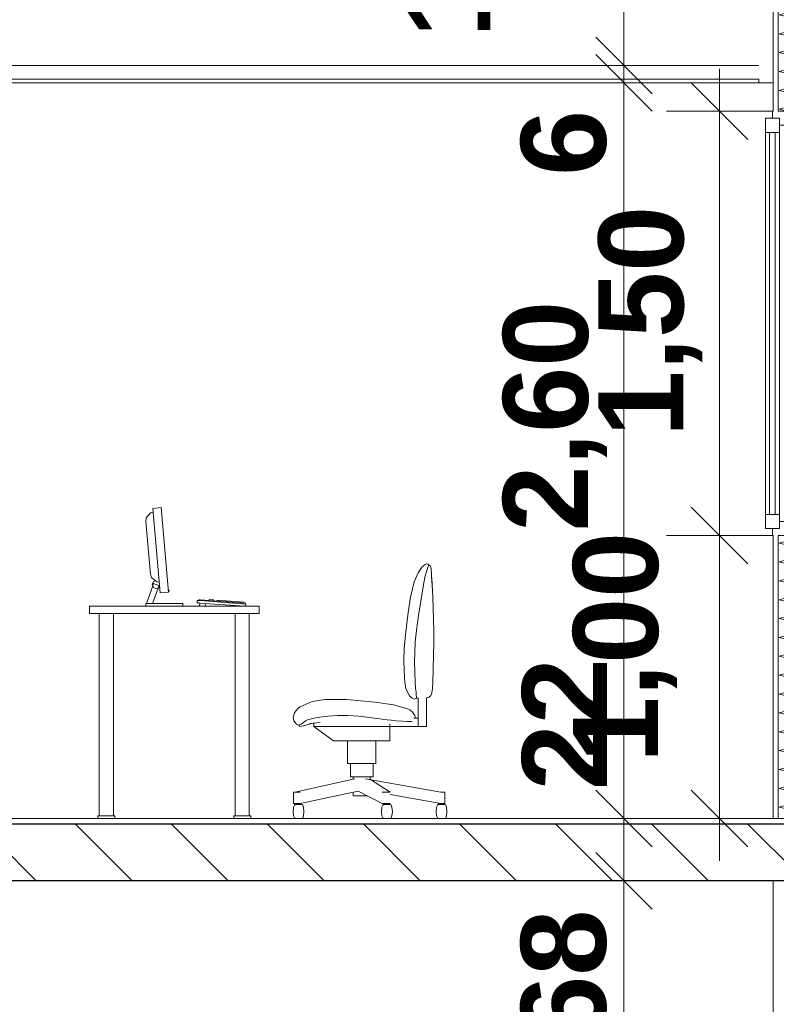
# Model space of a CAD drawing. Header units: millimetres. Extents: x -58263 to 69124, y -53000 to 22363.
# Tile 24 of 29: x -13919 to -11246, y 2903 to 6383. Entities that reach past the tile are written whole.
import ezdxf

# ---------------------------------------------------------------- set-up
doc = ezdxf.new("R2010")
doc.units = ezdxf.units.MM
doc.header["$MEASUREMENT"] = 0
doc.linetypes.add('Wipeout_Contour', pattern=[1000, 0, -1000])
for name, color, linetype in [('Nouveau_2D - Cotations pour 100ème', 7, 'Continuous'), ('Nouveau__Murs ext - Périphériques', 7, 'Continuous'), ('Nouveau__Murs int non porteurs - Cloisons', 7, 'Continuous'), ('Nouveau__Plafonds', 7, 'Continuous'), ('Nouveau__Sols - Dalles', 7, 'Continuous'), ('Nouveau_Equip - Mobiliers', 7, 'Continuous'), ('Nouveau_Fenêtres Archicad', 7, 'Continuous')]:
    doc.layers.add(name, color=color, linetype=linetype)
doc.styles.add('STYLE_GENERE_2', font='arial.ttf')
doc.linetypes.add('Etanchéité', pattern='A,0,[1,PROJET COUPE AA_21.Shx,S=15.873016,R=0,X=0,Y=0.15],-2000,0', length=2000)
doc.dimstyles.new('STYLE_GENERE__1', dxfattribs={"dimtxt": 300, "dimasz": 190, "dimexe": 0.18, "dimexo": 989.657151, "dimgap": 0, "dimtad": 1, "dimlfac": 0.001, "dimzin": 0, "dimdsep": 46, "dimtxsty": 'STYLE_GENERE_2', "dimblk": 'ARROWHEAD_6', "dimblk1": 'ARROWHEAD_6', "dimblk2": 'ARROWHEAD_6', "dimcen": 0.09, "dimclrd": 7, "dimclre": 7, "dimclrt": 7, "dimazin": 0, "dimtfac": 1, "dimtdec": 4, "dimtmove": 0, "dimatfit": 3, "dimfxl": 0, "dimtolj": 1, "dimtzin": 0, "dimarcsym": 0})
doc.dimstyles.new('STYLE_GENERE__3', dxfattribs={"dimtxt": 300, "dimasz": 190, "dimexe": 0.18, "dimexo": 989.657151, "dimgap": 0, "dimtad": 1, "dimlfac": 0.001, "dimzin": 0, "dimdsep": 46, "dimtxsty": 'STYLE_GENERE_2', "dimblk": 'ARROWHEAD_6', "dimblk1": 'ARROWHEAD_6', "dimblk2": 'ARROWHEAD_6', "dimcen": 0.09, "dimclrd": 7, "dimclre": 7, "dimclrt": 7, "dimazin": 0, "dimtfac": 1, "dimtdec": 4, "dimtmove": 2, "dimatfit": 3, "dimfxl": 0, "dimtolj": 1, "dimtzin": 0, "dimarcsym": 0})
pattern_1 = [(0, (0, 0), (0, 346.41), [0, -200]), (0, (100, 173.2), (0, 346.41), [0, -200])]
pattern_2 = [(135, (0, 0), (169.7056, 169.7056), [])]

# ---------------------------------------------------------------- blocks, each defined once
blk = doc.blocks.new('Élément de coupe_7')
at = {"layer": 'Nouveau__Murs ext - Périphériques', "color": 7, "linetype": 'Continuous', "lineweight": 13}
blk.add_line((-11257.6, 3340), (-11257.6, 2613), dxfattribs=at)
blk = doc.blocks.new('*X21')
at = {"layer": 'Nouveau__Murs ext - Périphériques', "color": 250, "linetype": 'Continuous', "lineweight": 5}
for p, q in [((-11102.9, 6835.7), (-11232.8, 6865.9)), ((-11236.2, 6800), (-11102.9, 6835.7)), ((-11102.9, 6769), (-11236.2, 6800)), ((-11236.2, 6733.3), (-11102.9, 6769)), ((-11102.9, 6702.4), (-11236.2, 6733.3)), ((-11236.2, 6666.7), (-11102.9, 6702.4)), ((-11102.9, 6635.7), (-11236.2, 6666.7)), ((-11236.2, 6600), (-11102.9, 6635.7)), ((-11102.9, 6569), (-11236.2, 6600)), ((-11236.2, 6533.3), (-11102.9, 6569)), ((-11102.9, 6502.4), (-11236.2, 6533.3)), ((-11236.2, 6466.7), (-11102.9, 6502.4)), ((-11102.9, 6435.7), (-11236.2, 6466.7)), ((-11236.2, 6400), (-11102.9, 6435.7)), ((-11102.9, 6369), (-11236.2, 6400)), ((-11236.2, 6333.3), (-11102.9, 6369)), ((-11102.9, 6302.4), (-11236.2, 6333.3)), ((-11236.2, 6266.7), (-11102.9, 6302.4)), ((-11102.9, 6235.7), (-11236.2, 6266.7)), ((-11236.2, 6200), (-11102.9, 6235.7)), ((-11102.9, 6169), (-11236.2, 6200)), ((-11236.2, 6133.3), (-11102.9, 6169)), ((-11102.9, 6102.4), (-11236.2, 6133.3)), ((-11236.2, 6066.7), (-11102.9, 6102.4)), ((-11207.5, 6060), (-11236.2, 6066.7))]:
    blk.add_line(p, q, dxfattribs=at)
blk = doc.blocks.new('*X22')
at = {"layer": 'Nouveau__Murs ext - Périphériques', "color": 250, "linetype": 'Continuous', "lineweight": 5}
for p, q in [((-11236.2, 4533.3), (-11136.7, 4560)), ((-11102.9, 4502.4), (-11236.2, 4533.3)), ((-11236.2, 4466.7), (-11102.9, 4502.4)), ((-11102.9, 4435.7), (-11236.2, 4466.7)), ((-11236.2, 4400), (-11102.9, 4435.7)), ((-11102.9, 4369), (-11236.2, 4400)), ((-11236.2, 4333.3), (-11102.9, 4369)), ((-11102.9, 4302.4), (-11236.2, 4333.3)), ((-11236.2, 4266.7), (-11102.9, 4302.4)), ((-11102.9, 4235.7), (-11236.2, 4266.7)), ((-11236.2, 4200), (-11102.9, 4235.7)), ((-11102.9, 4169), (-11236.2, 4200)), ((-11236.2, 4133.3), (-11102.9, 4169)), ((-11102.9, 4102.4), (-11236.2, 4133.3)), ((-11236.2, 4066.7), (-11102.9, 4102.4)), ((-11102.9, 4035.7), (-11236.2, 4066.7)), ((-11236.2, 4000), (-11102.9, 4035.7)), ((-11102.9, 3969), (-11236.2, 4000)), ((-11236.2, 3933.3), (-11102.9, 3969)), ((-11102.9, 3902.4), (-11236.2, 3933.3)), ((-11236.2, 3866.7), (-11102.9, 3902.4)), ((-11102.9, 3835.7), (-11236.2, 3866.7)), ((-11236.2, 3800), (-11102.9, 3835.7)), ((-11102.9, 3769), (-11236.2, 3800)), ((-11236.2, 3733.3), (-11102.9, 3769)), ((-11102.9, 3702.4), (-11236.2, 3733.3)), ((-11236.2, 3666.7), (-11102.9, 3702.4)), ((-11102.9, 3635.7), (-11236.2, 3666.7)), ((-11236.2, 3600), (-11102.9, 3635.7)), ((-11102.9, 3569), (-11236.2, 3600)), ((-11136.7, 3560), (-11102.9, 3569))]:
    blk.add_line(p, q, dxfattribs=at)
blk = doc.blocks.new('Élément de coupe_14')
at = {"layer": 'Nouveau__Murs ext - Périphériques', "color": 7, "linetype": 'Continuous', "lineweight": 13}
for p, q in [((-11257.6, 6865.9), (-11257.6, 6060)), ((-11257.6, 4560), (-11257.6, 3560))]:
    blk.add_line(p, q, dxfattribs=at)
at = {"layer": 'Nouveau__Murs ext - Périphériques', "color": 7, "linetype": 'Continuous', "lineweight": 5}
for p, q in [((-11239.6, 6865.9), (-11239.6, 6060)), ((-10779.6, 6865.9), (-10779.6, 6060)), ((-11239.6, 4560), (-11239.6, 3560)), ((-10779.6, 4560), (-10779.6, 3560))]:
    blk.add_line(p, q, dxfattribs=at)
at = {"layer": 'Nouveau__Murs ext - Périphériques', "color": 7, "linetype": 'Etanchéité', "lineweight": 5}
for p, q in [((-10819.6, 6865.9), (-10819.6, 6060)), ((-10819.6, 4560), (-10819.6, 3560))]:
    blk.add_line(p, q, dxfattribs=at)
at = {"color": 254, "linetype": 'Wipeout_Contour', "lineweight": 0, "ltscale": 51343.320035}
blk.add_wipeout([(-11089.6, 6865.9), (-11089.6, 6060), (-11079.6, 6060), (-11079.6, 6865.9)], dxfattribs=at).dxf.layer = 'Nouveau__Murs ext - Périphériques'
at = {"color": 254, "linetype": 'Wipeout_Contour', "lineweight": 0, "ltscale": 50619.511205}
blk.add_wipeout([(-10879.6, 6865.9), (-10879.6, 6060), (-10869.6, 6060), (-10869.6, 6865.9)], dxfattribs=at).dxf.layer = 'Nouveau__Murs ext - Périphériques'
at = {"color": 254, "linetype": 'Wipeout_Contour', "lineweight": 0, "ltscale": 47256.196848}
blk.add_wipeout([(-11089.6, 3560), (-11079.6, 3560), (-11079.6, 4560), (-11089.6, 4560)], dxfattribs=at).dxf.layer = 'Nouveau__Murs ext - Périphériques'
at = {"color": 254, "linetype": 'Wipeout_Contour', "lineweight": 0, "ltscale": 46468.800042}
blk.add_wipeout([(-10879.6, 3560), (-10869.6, 3560), (-10869.6, 4560), (-10879.6, 4560)], dxfattribs=at).dxf.layer = 'Nouveau__Murs ext - Périphériques'
at = {"layer": 'Nouveau__Murs ext - Périphériques', "linetype": 'Continuous', "lineweight": 0}
h = blk.add_hatch(dxfattribs=at)
h.set_pattern_fill('Plâtre___Enduit', color=254, style=0, pattern_type=2)
h.set_pattern_definition(pattern_1)
h.paths.add_polyline_path([(-11089.6, 6865.9), (-11089.6, 6060), (-11079.6, 6060), (-11079.6, 6865.9)])
h = blk.add_hatch(dxfattribs=at)
h.set_pattern_fill('Plâtre___Enduit', color=254, style=0, pattern_type=2)
h.set_pattern_definition(pattern_1)
h.paths.add_polyline_path([(-10879.6, 6865.9), (-10879.6, 6060), (-10869.6, 6060), (-10869.6, 6865.9)])
h = blk.add_hatch(dxfattribs=at)
h.set_pattern_fill('Plâtre___Enduit', color=254, style=0, pattern_type=2)
h.set_pattern_definition(pattern_1)
h.paths.add_polyline_path([(-11089.6, 3560), (-11079.6, 3560), (-11079.6, 4560), (-11089.6, 4560)])
h = blk.add_hatch(dxfattribs=at)
h.set_pattern_fill('Plâtre___Enduit', color=254, style=0, pattern_type=2)
h.set_pattern_definition(pattern_1)
h.paths.add_polyline_path([(-10879.6, 3560), (-10869.6, 3560), (-10869.6, 4560), (-10879.6, 4560)])
at = {"layer": 'Nouveau__Murs ext - Périphériques', "color": 7, "linetype": 'Continuous', "lineweight": 5}
for p, q in [((-10879.6, 6865.9), (-10879.6, 6060)), ((-10869.6, 6865.9), (-10869.6, 6060)), ((-10879.6, 4560), (-10879.6, 3560)), ((-10869.6, 4560), (-10869.6, 3560))]:
    blk.add_line(p, q, dxfattribs=at)
at = {"color": 254, "linetype": 'Wipeout_Contour', "lineweight": 0, "ltscale": 51377.875163}
blk.add_wipeout([(-11099.6, 6865.9), (-11099.6, 6060), (-11089.6, 6060), (-11089.6, 6865.9)], dxfattribs=at).dxf.layer = 'Nouveau__Murs ext - Périphériques'
at = {"color": 254, "linetype": 'Wipeout_Contour', "lineweight": 0, "ltscale": 47293.736881}
blk.add_wipeout([(-11099.6, 3560), (-11089.6, 3560), (-11089.6, 4560), (-11099.6, 4560)], dxfattribs=at).dxf.layer = 'Nouveau__Murs ext - Périphériques'
at = {"layer": 'Nouveau__Murs ext - Périphériques', "linetype": 'Continuous', "lineweight": 5}
h = blk.add_hatch(dxfattribs=at)
h.set_pattern_fill('__MAÇONNERIE', style=0, pattern_type=2)
h.set_pattern_definition(pattern_2)
h.paths.add_polyline_path([(-11079.6, 6865.9), (-11079.6, 6060), (-10879.6, 6060), (-10879.6, 6865.9)])
h = blk.add_hatch(dxfattribs=at)
h.set_pattern_fill('__MAÇONNERIE', style=0, pattern_type=2)
h.set_pattern_definition(pattern_2)
h.paths.add_polyline_path([(-11079.6, 3560), (-10879.6, 3560), (-10879.6, 4560), (-11079.6, 4560)])
at = {"layer": 'Nouveau__Murs ext - Périphériques', "color": 7, "linetype": 'Continuous', "lineweight": 5}
for p, q in [((-11099.6, 6865.9), (-11099.6, 6060)), ((-11099.6, 4560), (-11099.6, 3560))]:
    blk.add_line(p, q, dxfattribs=at)
at = {"layer": 'Nouveau__Murs ext - Périphériques', "color": 7, "linetype": 'Continuous', "lineweight": 25}
for p, q in [((-11089.6, 6865.9), (-11089.6, 6060)), ((-11089.6, 4560), (-11089.6, 3560)), ((-11079.6, 4560), (-11079.6, 3560))]:
    blk.add_line(p, q, dxfattribs=at)
at = {"layer": 'Nouveau__Murs ext - Périphériques', "color": 7, "linetype": 'Continuous', "lineweight": 5, "flags": 128}
for points in [[(-11097.6, 6865.9), (-11099.6, 6865.9), (-11239.6, 6865.9), (-11257.6, 6865.9)], [(-10779.6, 4560), (-10819.6, 4560), (-10869.6, 4560), (-10879.6, 4560), (-11079.6, 4560), (-11089.6, 4560), (-11099.6, 4560)]]:
    blk.add_lwpolyline(points, dxfattribs=at)
at = {"layer": 'Nouveau__Murs ext - Périphériques', "color": 7, "linetype": 'Continuous', "lineweight": 25, "flags": 128}
blk.add_lwpolyline([(-11079.6, 6865.9), (-11079.6, 6865.2), (-11079.6, 6060)], dxfattribs=at)
at = {"layer": 'Nouveau__Murs ext - Périphériques', "lineweight": 0}
for name in ['*X21', '*X22']:
    blk.add_blockref(name, (0, 0), dxfattribs=at)
blk = doc.blocks.new('Élément de coupe_22')
at = {"layer": 'Nouveau__Sols - Dalles', "linetype": 'Continuous', "lineweight": 5}
h = blk.add_hatch(dxfattribs=at)
h.set_pattern_fill('__MAÇONNERIE', style=0, pattern_type=2)
h.set_pattern_definition(pattern_2)
h.paths.add_polyline_path([(-11079.6, 3540), (-16632.6, 3540), (-16632.6, 3340), (-11079.6, 3340)])
at = {"layer": 'Nouveau__Sols - Dalles', "color": 7, "linetype": 'Continuous', "lineweight": 5}
blk.add_line((-11257.6, 3560), (-15106.6, 3560), dxfattribs=at)
at = {"layer": 'Nouveau__Sols - Dalles', "color": 7, "linetype": 'Continuous', "lineweight": 30}
for p, q in [((-11079.6, 3540), (-16632.6, 3540)), ((-11257.6, 3340), (-16617.6, 3340))]:
    blk.add_line(p, q, dxfattribs=at)
at = {"layer": 'Nouveau__Sols - Dalles', "color": 7, "linetype": 'Continuous', "lineweight": 5, "flags": 128}
blk.add_lwpolyline([(-11079.6, 3560), (-11089.6, 3560), (-11099.6, 3560), (-11239.6, 3560), (-11257.6, 3560)], dxfattribs=at)
at = {"layer": 'Nouveau__Sols - Dalles', "color": 7, "linetype": 'Continuous', "lineweight": 30, "flags": 128}
blk.add_lwpolyline([(-11079.6, 3340), (-11089.6, 3340), (-11099.6, 3340), (-11239.6, 3340), (-11257.6, 3340)], dxfattribs=at)
blk = doc.blocks.new('Élément de coupe_74')
at = {"layer": 'Nouveau_Fenêtres Archicad', "color": 7, "linetype": 'Continuous', "lineweight": 13}
for p, q in [((-11259.6, 6060), (-11259.6, 6035)), ((-11257.6, 6060), (-11259.6, 6060)), ((-11099.6, 6060), (-11239.6, 6060)), ((-10779.6, 6057), (-11099.6, 6057)), ((-10779.6, 6060), (-10819.6, 6060)), ((-10779.6, 6060), (-10779.6, 6057)), ((-11284.6, 6035), (-11284.6, 5985)), ((-11284.6, 5958.2), (-11284.6, 5985)), ((-11234.6, 5985), (-11284.6, 5985)), ((-11269.6, 5985), (-11269.6, 4635)), ((-11249.6, 4635), (-11249.6, 5985)), ((-11099.6, 6010), (-11234.6, 6010)), ((-11234.6, 5958.2), (-11234.6, 5985)), ((-11099.6, 6010), (-11099.6, 4610)), ((-11284.6, 5957.3), (-11284.6, 5958.2)), ((-11284.6, 5957.3), (-11284.6, 5950.6)), ((-11284.6, 5950.6), (-11284.6, 5909.3)), ((-11234.6, 5957.3), (-11234.6, 5958.2)), ((-11234.6, 5957.3), (-11234.6, 5950.6)), ((-11234.6, 5950.6), (-11234.6, 5909.3)), ((-11284.6, 5832.5), (-11284.6, 5909.3)), ((-11234.6, 5832.5), (-11234.6, 5909.3)), ((-11284.6, 5832.5), (-11284.6, 5814.4)), ((-11284.6, 5814.4), (-11284.6, 5784.5)), ((-11234.6, 5832.5), (-11234.6, 5814.4)), ((-11234.6, 5814.4), (-11234.6, 5784.5)), ((-11284.6, 5707.8), (-11284.6, 5784.5)), ((-11234.6, 5707.8), (-11234.6, 5784.5)), ((-11284.6, 5707.8), (-11284.6, 5697.5)), ((-11234.6, 5707.8), (-11234.6, 5697.5)), ((-11284.6, 5697.5), (-11284.6, 5659.8)), ((-11234.6, 5697.5), (-11234.6, 5659.8)), ((-11284.6, 5583), (-11284.6, 5659.8)), ((-11234.6, 5583), (-11234.6, 5659.8)), ((-11284.6, 5583), (-11284.6, 5285.5)), ((-11284.6, 5583), (-11284.6, 5561.3)), ((-11234.6, 5583), (-11234.6, 5285.5)), ((-11234.6, 5583), (-11234.6, 5561.3)), ((-11284.6, 5508.1), (-11284.6, 5535)), ((-11234.6, 5508.1), (-11234.6, 5535)), ((-11284.6, 5458.3), (-11284.6, 5508.1)), ((-11234.6, 5458.3), (-11234.6, 5508.1)), ((-11284.6, 5333.5), (-11284.6, 5410.3)), ((-11234.6, 5333.5), (-11234.6, 5410.3)), ((-11284.6, 5208.8), (-11284.6, 5285.5)), ((-11234.6, 5208.8), (-11234.6, 5285.5)), ((-11284.6, 5208.8), (-11284.6, 5160.8)), ((-11234.6, 5208.8), (-11234.6, 5160.8)), ((-11284.6, 5084), (-11284.6, 5160.8)), ((-11234.6, 5084), (-11234.6, 5160.8)), ((-11284.6, 5084), (-11284.6, 5058.7)), ((-11234.6, 5084), (-11234.6, 5058.7)), ((-11284.6, 5006.8), (-11284.6, 5058.7)), ((-11234.6, 5006.8), (-11234.6, 5058.7)), ((-11284.6, 4974.4), (-11284.6, 5006.8)), ((-11234.6, 4974.4), (-11234.6, 5006.8)), ((-11284.6, 4922.5), (-11284.6, 4974.4)), ((-11234.6, 4922.5), (-11234.6, 4974.4)), ((-11284.6, 4922.5), (-11284.6, 4911.3)), ((-11284.6, 4890), (-11284.6, 4911.3)), ((-11234.6, 4922.5), (-11234.6, 4911.3)), ((-11234.6, 4890), (-11234.6, 4911.3)), ((-11284.6, 4838.1), (-11284.6, 4890)), ((-11234.6, 4838.1), (-11234.6, 4890)), ((-11284.6, 4834.5), (-11284.6, 4838.1)), ((-11234.6, 4834.5), (-11234.6, 4838.1)), ((-11284.6, 4834.5), (-11284.6, 4805.6)), ((-11284.6, 4753.7), (-11284.6, 4805.6)), ((-11234.6, 4834.5), (-11234.6, 4805.6)), ((-11234.6, 4753.7), (-11234.6, 4805.6)), ((-11284.6, 4753.7), (-11284.6, 4721.3)), ((-11234.6, 4753.7), (-11234.6, 4721.3)), ((-11284.6, 4669.4), (-11284.6, 4721.3)), ((-11234.6, 4669.4), (-11234.6, 4721.3)), ((-11284.6, 4669.4), (-11284.6, 4636.9)), ((-11234.6, 4669.4), (-11234.6, 4636.9)), ((-11284.6, 4635), (-11284.6, 4636.9)), ((-11284.6, 4635), (-11284.6, 4585)), ((-11234.6, 4635), (-11284.6, 4635)), ((-11234.6, 4635), (-11234.6, 4636.9)), ((-11099.6, 4610), (-11234.6, 4610)), ((-11099.6, 4610), (-11098.6, 4610)), ((-11099.6, 4610), (-11099.6, 4560)), ((-11098.6, 4600), (-11098.6, 4610)), ((-10674.6, 4573.4), (-11098.6, 4600)), ((-11259.6, 4585), (-11259.6, 4560)), ((-11257.6, 4560), (-11259.6, 4560)), ((-11099.6, 4560), (-11239.6, 4560)), ((-10684.6, 4563.4), (-10674.6, 4553.4)), ((-10674.6, 4553.4), (-10674.6, 4573.4))]:
    blk.add_line(p, q, dxfattribs=at)
at = {"layer": 'Nouveau_Fenêtres Archicad', "color": 7, "linetype": 'Continuous', "lineweight": 13, "flags": 128}
for points in [[(-11099.6, 6060), (-11099.6, 6057), (-11099.6, 6010)], [(-10869.6, 6060), (-10879.6, 6060), (-11079.6, 6060), (-11089.6, 6060)], [(-11234.6, 6035), (-11259.6, 6035), (-11284.6, 6035)], [(-11234.6, 6035), (-11234.6, 6010), (-11234.6, 5985)], [(-11234.6, 4635), (-11234.6, 4610), (-11234.6, 4585)], [(-11234.6, 4585), (-11259.6, 4585), (-11284.6, 4585)]]:
    blk.add_lwpolyline(points, dxfattribs=at)
blk = doc.blocks.new('Élément de coupe_82')
at = {"layer": 'Nouveau_Equip - Mobiliers', "color": 8, "linetype": 'Continuous', "lineweight": 13}
for p, q in [((-13456.6, 4640.6), (-13472.1, 4622.1)), ((-13447.9, 4643.1), (-13456.6, 4640.6)), ((-13449, 4656.2), (-13419.1, 4658.9)), ((-13422.9, 4357.4), (-13449, 4656.2)), ((-13393, 4360), (-13419.1, 4658.9)), ((-13472.1, 4622.1), (-13473.4, 4609.9)), ((-13473.4, 4609.9), (-13457.1, 4423.6)), ((-12498, 4448.1), (-12487.1, 4457.2)), ((-12481.6, 4460), (-12487.1, 4457.2)), ((-12481.6, 4460), (-12476.2, 4459.1)), ((-12476.2, 4459.1), (-12473, 4454.4)), ((-12473.5, 4454.2), (-12474.9, 4452.9)), ((-12473, 4454.4), (-12473.5, 4454.2)), ((-12473, 4454.4), (-12470.2, 4454.4)), ((-12470.2, 4454.4), (-12468.1, 4453.2)), ((-13457.1, 4423.6), (-13453.7, 4411.8)), ((-12525.3, 4396.1), (-12511.6, 4428.6)), ((-12511.6, 4428.6), (-12498, 4448.1)), ((-12481.2, 4437), (-12486.1, 4417.4)), ((-12477.5, 4448), (-12481.2, 4437)), ((-12474.9, 4452.9), (-12477.5, 4448)), ((-12467.3, 4450.9), (-12468.1, 4453.2)), ((-12466.6, 4448.3), (-12467.3, 4450.9)), ((-12465.5, 4441.9), (-12466.6, 4448.3)), ((-12465.5, 4441.9), (-12464.1, 4423.3)), ((-12464.1, 4423.3), (-12462.6, 4391.4)), ((-13453.7, 4411.8), (-13435.2, 4396.3)), ((-13451, 4387), (-13446.6, 4397.6)), ((-13449, 4382.1), (-13451, 4387)), ((-13449, 4382.1), (-13446, 4390.5)), ((-13446.6, 4397.6), (-13440, 4400.3)), ((-13446, 4390.5), (-13427.1, 4383.9)), ((-13426.2, 4395.4), (-13435.2, 4396.3)), ((-12525.3, 4396.1), (-12538.1, 4342.6)), ((-12492.4, 4386.8), (-12500, 4342.6)), ((-12486.1, 4417.4), (-12492.4, 4386.8)), ((-12463.5, 4410.6), (-12462.3, 4387)), ((-12462.3, 4387), (-12460, 4342.6)), ((-13470.7, 4320), (-13449, 4382.1)), ((-13449.5, 4320), (-13430.5, 4374.3)), ((-13446.6, 4376.4), (-13449, 4382.1)), ((-13436, 4372), (-13446.6, 4376.4)), ((-13430.5, 4374.3), (-13436, 4372)), ((-13430.5, 4374.3), (-13427.1, 4383.9)), ((-13425.4, 4376.4), (-13430.5, 4374.3)), ((-13424.7, 4378.1), (-13425.4, 4376.4)), ((-13422.9, 4357.4), (-13393, 4360)), ((-13393.6, 4367), (-13391.6, 4367.1)), ((-13393.3, 4363), (-13391.3, 4363.2)), ((-13391.3, 4363.2), (-13391.6, 4367.1)), ((-13473, 4320), (-13343, 4320)), ((-13473, 4310), (-13473, 4320)), ((-13343, 4310), (-13343, 4320)), ((-13292.5, 4322.5), (-13291.9, 4330.7)), ((-13292.5, 4322.5), (-13291.8, 4322.4)), ((-13291.9, 4330.7), (-13291.2, 4330.7)), ((-13291.8, 4322.4), (-13289.6, 4322.3)), ((-13291.2, 4330.7), (-13289, 4330.5)), ((-13289.6, 4322.3), (-13286.4, 4322)), ((-13289, 4330.5), (-13285.8, 4330.3)), ((-13286.9, 4330.4), (-13286.7, 4333.3)), ((-13286.7, 4333.3), (-13286.3, 4333.3)), ((-13286.4, 4322), (-13282.6, 4321.7)), ((-13286.3, 4333.3), (-13285.3, 4333.2)), ((-13285.8, 4330.3), (-13282, 4330)), ((-13285.3, 4333.2), (-13283.7, 4333.1)), ((-13283.7, 4333.1), (-13281.7, 4333)), ((-13283.4, 4310), (-13282.6, 4321.7)), ((-13282.6, 4321.7), (-13123, 4310)), ((-13282, 4330), (-13120, 4318.1)), ((-13281.7, 4333), (-13120.6, 4321.1)), ((-13264, 4310), (-13263.2, 4320.3)), ((-13250.6, 4330.7), (-13250.3, 4333.7)), ((-13250.3, 4333.7), (-13234.9, 4332.5)), ((-13235.2, 4329.6), (-13234.9, 4332.5)), ((-13221.5, 4328.6), (-13221.1, 4331.5)), ((-13221.1, 4331.5), (-13126.9, 4324.6)), ((-13127.6, 4321.6), (-13126.9, 4324.6)), ((-13121.8, 4310), (-13120, 4318.1)), ((-13121.3, 4318.2), (-13120.6, 4321.1)), ((-12546.5, 4287.8), (-12538.1, 4342.6)), ((-12500, 4342.6), (-12510.1, 4277.9)), ((-12460, 4342.6), (-12458.1, 4303.6)), ((-13673, 4310), (-13673, 4285)), ((-13073, 4310), (-13673, 4310)), ((-13073, 4285), (-13673, 4285)), ((-13638, 3570), (-13638, 4285)), ((-13588, 3570), (-13588, 4285)), ((-13283.4, 4310), (-13282.9, 4310)), ((-13158, 3570), (-13158, 4285)), ((-13108, 3570), (-13108, 4285)), ((-13073, 4310), (-13073, 4285)), ((-12552.9, 4240.3), (-12546.5, 4287.8)), ((-12458.1, 4303.6), (-12456.9, 4263.8)), ((-12510.1, 4277.9), (-12517.1, 4225.9)), ((-12456.9, 4263.8), (-12456.4, 4222.9)), ((-12557.6, 4198.2), (-12552.9, 4240.3)), ((-12517.1, 4225.9), (-12521.4, 4183.3)), ((-12456.4, 4222.9), (-12456.5, 4180.5)), ((-12560.4, 4159.3), (-12557.6, 4198.2)), ((-12521.4, 4183.3), (-12523.6, 4146.9)), ((-12456.5, 4180.5), (-12457.2, 4136.2)), ((-12561.6, 4121.5), (-12560.4, 4159.3)), ((-12523.6, 4146.9), (-12524, 4113.3)), ((-12561, 4082.7), (-12561.6, 4121.5)), ((-12524, 4113.3), (-12523.3, 4079)), ((-12457.2, 4136.2), (-12458.4, 4089.8)), ((-12561, 4082.7), (-12558.9, 4040.9)), ((-12523.3, 4079), (-12521.7, 4040.9)), ((-12458.4, 4089.8), (-12460, 4040.9)), ((-12558.9, 4040.9), (-12554.6, 4021.2)), ((-12521.7, 4040.9), (-12520.2, 4020.7)), ((-12460, 4040.9), (-12461.2, 4019.3)), ((-12548.3, 4004.2), (-12554.6, 4021.2)), ((-12541.6, 3994.1), (-12548.3, 4004.2)), ((-12520.2, 4020.7), (-12518.9, 4006.2)), ((-12518.9, 4006.2), (-12517.9, 3996.4)), ((-12463, 4004.1), (-12466.5, 3994.3)), ((-12461.2, 4019.3), (-12463, 4004.1)), ((-12927.8, 3954.8), (-12885.8, 3973.8)), ((-12885.8, 3973.8), (-12840.7, 3980.2)), ((-12840.7, 3980.2), (-12764.3, 3980.2)), ((-12764.3, 3980.2), (-12662.8, 3971.1)), ((-12662.8, 3971.1), (-12598, 3961.7)), ((-12535.6, 3988.1), (-12541.6, 3994.1)), ((-12541.6, 3994.1), (-12541.6, 3994.1)), ((-12535.6, 3988.1), (-12532.1, 3985.1)), ((-12535.6, 3988.1), (-12535.6, 3988.1)), ((-12525.5, 3982.1), (-12532.1, 3985.1)), ((-12516.3, 3985), (-12525.5, 3982.1)), ((-12517.9, 3996.4), (-12517.2, 3990.2)), ((-12517.2, 3990.2), (-12516.7, 3986.9)), ((-12516.7, 3986.9), (-12516.4, 3985.5)), ((-12516.4, 3985.5), (-12516.3, 3985)), ((-12511.3, 3985), (-12516.3, 3985)), ((-12511.3, 3915), (-12511.3, 3985.9)), ((-12472.6, 3988.6), (-12481.4, 3986.1)), ((-12481.4, 3885), (-12481.4, 3987.3)), ((-12466.5, 3994.3), (-12472.6, 3988.6)), ((-12953.4, 3918.8), (-12947.9, 3933.8)), ((-12947.9, 3933.8), (-12937.1, 3947.3)), ((-12937.1, 3947.3), (-12927.8, 3954.8)), ((-12598, 3961.7), (-12551.7, 3949.1)), ((-12551.7, 3949.1), (-12540.8, 3943.7)), ((-12540.8, 3943.7), (-12530.2, 3935.3)), ((-12530.2, 3935.3), (-12523.3, 3924.6)), ((-12950.4, 3904.8), (-12953.4, 3918.8)), ((-12941.1, 3893.2), (-12950.4, 3904.8)), ((-12917.7, 3898.8), (-12924.3, 3893.8)), ((-12909.9, 3905), (-12917.7, 3898.8)), ((-12909.9, 3905), (-12901.9, 3908.9)), ((-12901.9, 3908.9), (-12888.3, 3912.8)), ((-12857.5, 3899.8), (-12894.3, 3895.4)), ((-12867.6, 3917), (-12888.3, 3912.8)), ((-12867.6, 3917), (-12830, 3922.2)), ((-12830, 3922.2), (-12796.1, 3924.6)), ((-12796.1, 3924.6), (-12758.5, 3924.4)), ((-12758.5, 3924.4), (-12722.3, 3922)), ((-12722.3, 3922), (-12692.6, 3918.8)), ((-12692.6, 3918.8), (-12656.2, 3914)), ((-12620.3, 3909.2), (-12656.2, 3914)), ((-12620.3, 3909.2), (-12606.2, 3907.9)), ((-12606.2, 3907.9), (-12590.2, 3905.7)), ((-12566.3, 3903.9), (-12590.2, 3905.7)), ((-12550, 3903.4), (-12566.3, 3903.9)), ((-12538.5, 3902.8), (-12550, 3903.4)), ((-12533.1, 3902.4), (-12538.5, 3902.8)), ((-12526.1, 3915), (-12511.3, 3915)), ((-12523.3, 3924.6), (-12521.1, 3915)), ((-12511.3, 3885), (-12511.3, 3915)), ((-12931.9, 3889.6), (-12941.1, 3893.2)), ((-12932, 3887.2), (-12931.9, 3889.6)), ((-12930.7, 3885.8), (-12932, 3887.2)), ((-12931.3, 3890.2), (-12931.9, 3889.6)), ((-12931.9, 3889.6), (-12931.4, 3890)), ((-12930.2, 3890.9), (-12931.3, 3890.2)), ((-12916, 3887.1), (-12930.7, 3885.8)), ((-12928.2, 3891.8), (-12930.2, 3890.9)), ((-12924.3, 3893.8), (-12928.2, 3891.8)), ((-12888.8, 3896), (-12916, 3887.1)), ((-12915.8, 3887.2), (-12888.8, 3896)), ((-12880.3, 3885), (-12880.3, 3897.1)), ((-12810.5, 3835), (-12880.3, 3885)), ((-12880.3, 3885), (-12611, 3885)), ((-12611, 3885), (-12611, 3895.1)), ((-12611, 3835), (-12611, 3885)), ((-12611, 3885), (-12511.3, 3885)), ((-12511.3, 3885), (-12481.4, 3885)), ((-12810.5, 3835), (-12611, 3835)), ((-12780.5, 3834.5), (-12777.9, 3835)), ((-12780.5, 3834.5), (-12780.5, 3835)), ((-12760.6, 3834.5), (-12780.5, 3834.5)), ((-12760.6, 3755), (-12760.6, 3835)), ((-12660.9, 3755), (-12660.9, 3835)), ((-12746, 3755), (-12760.6, 3755)), ((-12750.6, 3707.5), (-12750.6, 3755)), ((-12710.7, 3755), (-12746, 3755)), ((-12675.5, 3755), (-12710.7, 3755)), ((-12660.9, 3755), (-12675.5, 3755)), ((-12670.8, 3707.5), (-12670.8, 3755)), ((-12751.2, 3697.1), (-12945.4, 3653)), ((-12735.6, 3700.7), (-12751.2, 3697.1)), ((-12738.9, 3707.5), (-12750.6, 3707.5)), ((-12740.6, 3699.5), (-12740.6, 3707.5)), ((-12710.7, 3707.5), (-12738.9, 3707.5)), ((-12682.5, 3707.5), (-12710.7, 3707.5)), ((-12697.6, 3700.6), (-12431.5, 3653)), ((-12683.2, 3700.5), (-12610.2, 3653)), ((-12670.8, 3707.5), (-12682.5, 3707.5)), ((-12680.8, 3699), (-12680.8, 3707.5)), ((-12723.2, 3657.1), (-12927.8, 3613)), ((-12723.2, 3657.1), (-12638.7, 3613)), ((-12951.4, 3653), (-12948.7, 3653)), ((-12951.4, 3653), (-12951.4, 3613)), ((-12948.7, 3653), (-12939, 3653)), ((-12939, 3653), (-12927.8, 3653)), ((-12740.6, 3640), (-12740.6, 3653.4)), ((-12731.9, 3640), (-12740.6, 3640)), ((-12710.7, 3640), (-12731.9, 3640)), ((-12690.4, 3640), (-12710.7, 3640)), ((-12638.7, 3653), (-12631.2, 3653)), ((-12631.2, 3653), (-12619.8, 3653)), ((-12619.8, 3653), (-12611.1, 3653)), ((-12611.1, 3653), (-12610.2, 3653)), ((-12610.2, 3645), (-12431.5, 3613)), ((-12431.5, 3653), (-12420.9, 3653)), ((-12420.9, 3653), (-12416.6, 3653)), ((-12416.6, 3653), (-12416.6, 3613)), ((-12951.4, 3600.6), (-12952.7, 3585)), ((-12952.7, 3585), (-12951.4, 3569.4)), ((-12951.4, 3613), (-12948.7, 3613)), ((-12948.4, 3607), (-12951.4, 3600.6)), ((-12948.7, 3613), (-12939, 3613)), ((-12948.4, 3607), (-12945.5, 3610)), ((-12945.5, 3610), (-12922, 3610)), ((-12944.5, 3613), (-12944.5, 3610)), ((-12939, 3613), (-12927.8, 3613)), ((-12928.7, 3613), (-12928.7, 3610)), ((-12922, 3610), (-12919, 3607)), ((-12916, 3600.6), (-12919, 3607)), ((-12914.8, 3585), (-12916, 3600.6)), ((-12916, 3569.4), (-12914.8, 3585)), ((-12639.2, 3600.6), (-12640.5, 3585)), ((-12640.5, 3585), (-12639.2, 3569.4)), ((-12636.2, 3607), (-12639.2, 3600.6)), ((-12638.7, 3613), (-12631.2, 3613)), ((-12636.2, 3607), (-12633.3, 3610)), ((-12633.3, 3610), (-12609.8, 3610)), ((-12632, 3613), (-12632, 3610)), ((-12631.2, 3613), (-12619.8, 3613)), ((-12619.8, 3613), (-12611.1, 3613)), ((-12616.9, 3613), (-12616.9, 3610)), ((-12611.1, 3613), (-12610.2, 3613)), ((-12609.8, 3610), (-12606.9, 3607)), ((-12603.9, 3600.6), (-12606.9, 3607)), ((-12602.6, 3585), (-12603.9, 3600.6)), ((-12603.9, 3569.4), (-12602.6, 3585)), ((-12446.3, 3600.6), (-12447.5, 3585)), ((-12447.5, 3585), (-12446.3, 3569.4)), ((-12443.3, 3607), (-12446.3, 3600.6)), ((-12443.3, 3607), (-12440.4, 3610)), ((-12440.4, 3610), (-12416.9, 3610)), ((-12439.5, 3613), (-12437.2, 3613)), ((-12439.5, 3613), (-12439.5, 3610)), ((-12437.2, 3613), (-12431.5, 3613)), ((-12431.5, 3613), (-12420.9, 3613)), ((-12423.5, 3613), (-12423.5, 3610)), ((-12420.9, 3613), (-12416.6, 3613)), ((-12416.9, 3610), (-12413.9, 3607)), ((-12410.9, 3600.6), (-12413.9, 3607)), ((-12409.7, 3585), (-12410.9, 3600.6)), ((-12410.9, 3569.4), (-12409.7, 3585)), ((-13643, 3570), (-13634.2, 3570)), ((-13643, 3560), (-13643, 3570)), ((-13634.2, 3570), (-13613, 3570)), ((-13613, 3570), (-13591.8, 3570)), ((-13591.8, 3570), (-13583, 3570)), ((-13583, 3560), (-13583, 3570)), ((-13163, 3570), (-13154.2, 3570)), ((-13163, 3560), (-13163, 3570)), ((-13154.2, 3570), (-13133, 3570)), ((-13133, 3570), (-13111.8, 3570)), ((-13111.8, 3570), (-13103, 3570)), ((-13103, 3560), (-13103, 3570)), ((-12951.4, 3569.4), (-12948.4, 3563)), ((-12948.4, 3563), (-12945.5, 3560)), ((-12922, 3560), (-12919, 3563)), ((-12919, 3563), (-12916, 3569.4)), ((-12639.2, 3569.4), (-12636.2, 3563)), ((-12636.2, 3563), (-12633.3, 3560)), ((-12609.8, 3560), (-12606.9, 3563)), ((-12606.9, 3563), (-12603.9, 3569.4)), ((-12446.3, 3569.4), (-12443.3, 3563)), ((-12443.3, 3563), (-12440.4, 3560)), ((-12416.9, 3560), (-12413.9, 3563)), ((-12413.9, 3563), (-12410.9, 3569.4))]:
    blk.add_line(p, q, dxfattribs=at)
blk = doc.blocks.new('Élément de coupe_86')
at = {"layer": 'Nouveau__Murs int non porteurs - Cloisons', "color": 7, "linetype": 'Continuous', "lineweight": 5}
blk.add_line((-11307.6, 6160), (-11257.6, 6160), dxfattribs=at)
blk = doc.blocks.new('Élément de coupe_155')
at = {"layer": 'Nouveau__Plafonds', "color": 7, "linetype": 'Continuous', "lineweight": 5}
for p, q in [((-11307.6, 6221), (-16617.6, 6221)), ((-11307.6, 6173), (-16630.6, 6173)), ((-11307.6, 6160), (-15106.6, 6160)), ((-11307.6, 6173), (-11307.6, 6160))]:
    blk.add_line(p, q, dxfattribs=at)
blk = doc.blocks.new('*D234')
at = {"layer": 'Nouveau_2D - Cotations pour 100ème', "color": 7, "linetype": 'Continuous', "lineweight": 13}
for p, q in [((-11546.9, 4660), (-11346.9, 4460)), ((-11259.4, 4560), (-11634.4, 4560)), ((-11446.9, 3560), (-11446.9, 4560)), ((-11546.9, 3660), (-11346.9, 3460)), ((-11259.4, 3560), (-11634.4, 3560)), ((-11446.9, 3410), (-11446.9, 3560))]:
    blk.add_line(p, q, dxfattribs=at)
at = {"layer": 'Nouveau_2D - Cotations pour 100ème', "color": 7, "lineweight": 13, "insert": (-11596.6, 3757.3), "char_height": 300, "attachment_point": 7, "rotation": 90, "style": 'STYLE_GENERE_2'}
blk.add_mtext('{\\A1;\\fArial|b1|i0|c0|p0;1,00}', dxfattribs=at)
blk = doc.blocks.new('ARROWHEAD_6')
at = {"color": 0, "linetype": 'Continuous', "lineweight": 0}
for p, q in [((-0.5, -0.5), (0.5, 0.5)), ((0, 0), (-1, 0))]:
    blk.add_line(p, q, dxfattribs=at)
blk = doc.blocks.new('*D235')
at = {"layer": 'Nouveau_2D - Cotations pour 100ème', "color": 7, "linetype": 'Continuous', "lineweight": 13}
for p, q in [((-11446.9, 6060), (-11446.9, 6210)), ((-11346.9, 5960), (-11546.9, 6160)), ((-11259.4, 6060), (-11634.4, 6060)), ((-11446.9, 4560), (-11446.9, 6060)), ((-11546.9, 4660), (-11346.9, 4460)), ((-11259.4, 4560), (-11634.4, 4560))]:
    blk.add_line(p, q, dxfattribs=at)
at = {"layer": 'Nouveau_2D - Cotations pour 100ème', "color": 7, "lineweight": 13, "insert": (-11506.9, 4909.6), "char_height": 300, "attachment_point": 7, "rotation": 90, "style": 'STYLE_GENERE_2'}
blk.add_mtext('{\\A1;\\fArial|b1|i0|c0|p0;1,50}', dxfattribs=at)
blk = doc.blocks.new('*D238')
at = {"layer": 'Nouveau_2D - Cotations pour 100ème', "color": 7, "linetype": 'Continuous', "lineweight": 13}
for p, q in [((-11884.2, 3440), (-11684.2, 3240)), ((-11596.7, 3340), (-11971.7, 3340)), ((-11784.2, 2661), (-11784.2, 3340)), ((-11884.2, 2761), (-11684.2, 2561)), ((-11684.2, 2500), (-11884.2, 2700)), ((-11596.7, 2661), (-11971.7, 2661))]:
    blk.add_line(p, q, dxfattribs=at)
at = {"layer": 'Nouveau_2D - Cotations pour 100ème', "color": 7, "lineweight": 13, "insert": (-11844.2, 2771.7), "char_height": 300, "attachment_point": 7, "rotation": 90, "style": 'STYLE_GENERE_2'}
blk.add_mtext('{\\A1;\\fArial|b1|i0|c0|p0;68}', dxfattribs=at)
blk = doc.blocks.new('*D239')
at = {"layer": 'Nouveau_2D - Cotations pour 100ème', "color": 7, "linetype": 'Continuous', "lineweight": 13}
for p, q in [((-11884.2, 3660), (-11684.2, 3460)), ((-11596.7, 3560), (-11971.7, 3560)), ((-11784.2, 3340), (-11784.2, 3560)), ((-11884.2, 3440), (-11684.2, 3240))]:
    blk.add_line(p, q, dxfattribs=at)
blk = doc.blocks.new('*D240')
at = {"layer": 'Nouveau_2D - Cotations pour 100ème', "color": 7, "linetype": 'Continuous', "lineweight": 13}
for p, q in [((-11884.2, 6321), (-11684.2, 6121)), ((-11684.2, 6060), (-11884.2, 6260)), ((-11596.7, 6160), (-11971.7, 6160)), ((-11784.2, 3560), (-11784.2, 6160)), ((-11884.2, 3660), (-11684.2, 3460)), ((-11596.7, 3560), (-11971.7, 3560))]:
    blk.add_line(p, q, dxfattribs=at)
at = {"layer": 'Nouveau_2D - Cotations pour 100ème', "color": 7, "lineweight": 13, "char_height": 300, "attachment_point": 7, "rotation": 90, "style": 'STYLE_GENERE_2'}
for s, insert in [('{\\A1;\\fArial|b1|i0|c0|p0;6}', (-11844.2, 5831.2)), ('{\\A1;\\fArial|b1|i0|c0|p0;2,60}', (-11844.2, 4574)), ('{\\A1;\\fArial|b1|i0|c0|p0;22}', (-11844.2, 3660))]:
    blk.add_mtext(s, dxfattribs=dict(at, insert=insert))
blk = doc.blocks.new('*D241')
at = {"layer": 'Nouveau_2D - Cotations pour 100ème', "color": 7, "linetype": 'Continuous', "lineweight": 13}
for p, q in [((-11884.2, 6321), (-11684.2, 6121)), ((-11684.2, 6060), (-11884.2, 6260)), ((-11596.7, 6221), (-11971.7, 6221)), ((-11784.2, 6160), (-11784.2, 6221)), ((-11596.7, 6160), (-11971.7, 6160))]:
    blk.add_line(p, q, dxfattribs=at)
blk = doc.blocks.new('*D242')
at = {"layer": 'Nouveau_2D - Cotations pour 100ème', "color": 7, "linetype": 'Continuous', "lineweight": 13}
for p, q in [((-11884.2, 7320.2), (-11684.2, 7120.2)), ((-11596.7, 7220.2), (-11971.7, 7220.2)), ((-11784.2, 6221), (-11784.2, 7220.2)), ((-11884.2, 6321), (-11684.2, 6121)), ((-11684.2, 6060), (-11884.2, 6260)), ((-11596.7, 6221), (-11971.7, 6221))]:
    blk.add_line(p, q, dxfattribs=at)
at = {"layer": 'Nouveau_2D - Cotations pour 100ème', "color": 7, "lineweight": 13, "insert": (-12189.2, 6320.2), "char_height": 300, "attachment_point": 7, "rotation": 90, "style": 'STYLE_GENERE_2'}
blk.add_mtext('{\\A1;\\fArial|b1|i0|c0|p0;1,00}', dxfattribs=at)

msp = doc.modelspace()

# ---------------------------------------------------------------- block references
at = {"layer": 'Nouveau__Murs ext - Périphériques', "lineweight": 0}
msp.add_blockref('Élément de coupe_7', (0, 0), dxfattribs=at)
at = {"layer": 'Nouveau__Plafonds', "lineweight": 0}
msp.add_blockref('Élément de coupe_155', (0, 0), dxfattribs=at)
at = {"layer": 'Nouveau_Equip - Mobiliers', "lineweight": 0}
msp.add_blockref('Élément de coupe_82', (0, 0), dxfattribs=at)

# ---------------------------------------------------------------- dimensions: what is measured, and where the dimension line sits
at = {"layer": 'Nouveau_2D - Cotations pour 100ème', "color": 7, "linetype": 'Continuous', "lineweight": 13}
for base, p1, p2, picture, middle in [((-11784.223, 6160), (-19107.562, 3560), (-11307.562, 6160), '*D240', (-11994.223, 4962.403)), ((-11784.223, 6221), (-11307.562, 6160), (-11307.562, 6221), '*D241', (-11994.223, 5945.337)), ((-11784.223, 3560), (-19107.562, 3340), (-19107.562, 3560), '*D239', (-11994.223, 3888.309))]:
    dim = msp.add_linear_dim(base=base, p1=p1, p2=p2, angle=90, dimstyle='STYLE_GENERE__1', dxfattribs=at)
    dim.commit()
    dim.dimension.update_dxf_attribs({"geometry": picture, "text_midpoint": middle, "dimtype": 160, "text_rotation": 90})

# ---------------------------------------------------------------- next in the draw order: block references
at = {"layer": 'Nouveau__Murs ext - Périphériques', "lineweight": 0}
msp.add_blockref('Élément de coupe_14', (0, 0), dxfattribs=at)

# ---------------------------------------------------------------- next in the draw order: dimensions: what is measured, and where the dimension line sits
at = {"layer": 'Nouveau_2D - Cotations pour 100ème', "color": 7, "linetype": 'Continuous', "lineweight": 13}
dim = msp.add_linear_dim(base=(-11784.223, 3340), p1=(-11257.562, 2661), p2=(-19107.562, 3340), angle=90, dimstyle='STYLE_GENERE__1', dxfattribs=at)
dim.commit()
dim.dimension.update_dxf_attribs({"geometry": '*D238', "text_midpoint": (-11994.223, 2999.991), "dimtype": 160, "text_rotation": 90})

# ---------------------------------------------------------------- next in the draw order: block references
at = {"layer": 'Nouveau__Murs int non porteurs - Cloisons', "lineweight": 0}
msp.add_blockref('Élément de coupe_86', (0, 0), dxfattribs=at)
at = {"layer": 'Nouveau__Sols - Dalles', "lineweight": 0}
msp.add_blockref('Élément de coupe_22', (0, 0), dxfattribs=at)
at = {"layer": 'Nouveau_Fenêtres Archicad', "lineweight": 0}
msp.add_blockref('Élément de coupe_74', (0, 0), dxfattribs=at)

# ---------------------------------------------------------------- next in the draw order: dimensions: what is measured, and where the dimension line sits
at = {"layer": 'Nouveau_2D - Cotations pour 100ème', "color": 7, "linetype": 'Continuous', "lineweight": 13}
for base, p1, p2, dimstyle, picture, middle in [((-11784.223, 7220.25), (-11307.562, 6221), (-11079.562, 7220.25), 'STYLE_GENERE__1', '*D242', (-12339.223, 6708.619)), ((-11446.885, 6060), (-11257.562, 4560), (-11257.562, 6060), 'STYLE_GENERE__1', '*D235', (-11656.885, 5297.994)), ((-11446.885, 4560), (-11457.176, 3560), (-11257.562, 4560), 'STYLE_GENERE__3', '*D234', (-11746.649, 4145.628))]:
    dim = msp.add_linear_dim(base=base, p1=p1, p2=p2, angle=90, dimstyle=dimstyle, dxfattribs=at)
    dim.commit()
    dim.dimension.update_dxf_attribs({"geometry": picture, "text_midpoint": middle, "dimtype": 160, "text_rotation": 90})

doc.saveas('drawing.dxf')
